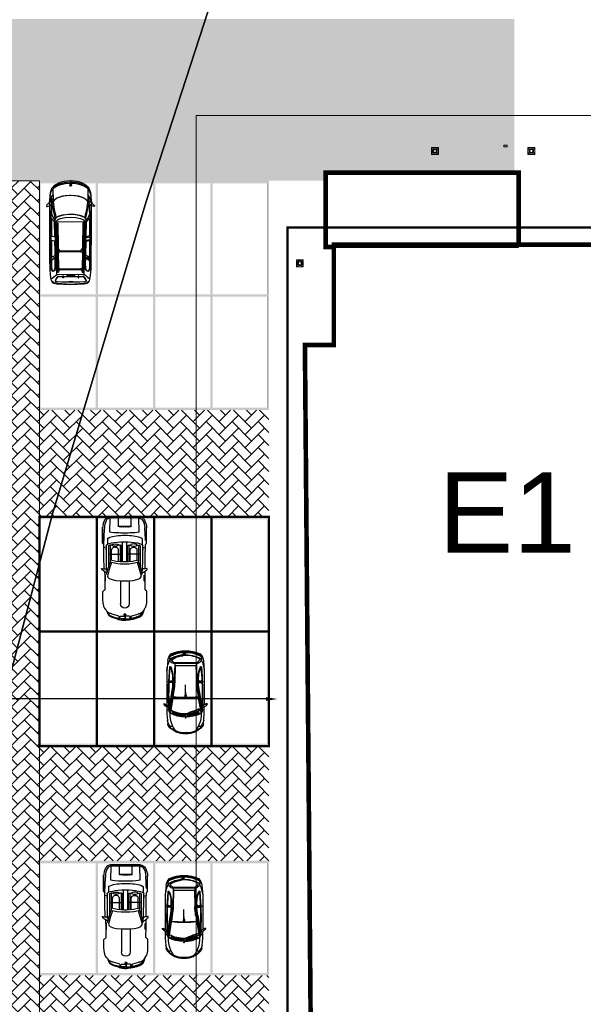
# Model space of a CAD drawing. Header units: millimetres. Extents: x 747415 to 1601423, y -236173 to 551995.
# Tile 160 of 256: x 952980 to 977535, y 11361 to 54296. Entities that reach past the tile are written whole.
import ezdxf
from ezdxf.lldxf.tags import DXFTag

# ---------------------------------------------------------------- set-up
doc = ezdxf.new("R2010")
doc.units = ezdxf.units.MM
doc.header["$LTSCALE"] = 100
doc.header["$MEASUREMENT"] = 0
doc.linetypes.add('BORDERX2', pattern=[88.9, 25.4, -12.7, 25.4, -12.7, 0, -12.7])
doc.linetypes.add('DASHED2', pattern=[9.525, 6.35, -3.175])
doc.layers.get('0').update_dxf_attribs({"linetype": 'CONTINUOUS', "lineweight": 0})
doc.layers.get('DEFPOINTS').update_dxf_attribs({"color": 6, "linetype": 'CONTINUOUS', "lineweight": 0})
for name, color, linetype, lineweight in [('T--A9041_VERHARDING_Wegen', 21, 'CONTINUOUS', 0), ('T--L9020_GEBOUWEN', 252, 'CONTINUOUS', 0), ('T--L9034_TOEGANGEN', 7, 'CONTINUOUS', 0), ('T--L9052_Hemelwaterafvoer', 130, 'HEMELWATER_AFVOER', 0), ('T--L9064_ICT', 170, 'ICT_LEIDING', 0), ('T--L9067_BEHEERVOORZIENING_Belijning', 7, 'DASHED2', 0), ('T--L9071_TERREINMEUBILAIR_Bank', 250, 'CONTINUOUS', 0), ('T--M9040_Terrein_Afwerking_Plein', 244, 'CONTINUOUS', 0)]:
    doc.layers.add(name, color=color, linetype=linetype, lineweight=lineweight)
doc.layers.add('T--A9072_BELIJNING', color=7, linetype='CONTINUOUS', lineweight=0, true_color=0xffffff)
for name, color, linetype in [('T--L9000_PERCELEN', 4, 'BORDERX2'), ('T--L9041_VERHARDING_Parkeren', 9, 'DASHED2'), ('T--L9041_VERHARDING_Wegen', 7, 'CONTINUOUS'), ('T--L9052_Ductjoint', 6, 'CONTINUOUS'), ('T--L9082_INRICHTING_SPECIFIEK_Auto', 8, 'CONTINUOUS')]:
    doc.layers.add(name, color=color, linetype=linetype)
doc.styles.add('Raymond nov 2012', font='isocpeur.ttf', dxfattribs={"height": 1500})
doc.styles.get("Standard").update_dxf_attribs({"font": 'arial.ttf'})
tags = doc.linetypes.add('HEMELWATER_AFVOER', pattern='A,12.7,-5.08,["HWA",Standard,S=2.54,R=0,X=-2.54,Y=-1.27],-7.62', length=25.4).pattern_tags.tags
tags[6] = DXFTag(74, 10)
tags = doc.linetypes.add('ICT_LEIDING', pattern='A,12.7,-5.08,["ICT",Standard,S=2.54,R=0,X=-2.54,Y=-1.27],-7.62', length=25.4).pattern_tags.tags
tags[6] = DXFTag(74, 10)
doc.dimstyles.get("Standard").update_dxf_attribs({"dimtxt": 0.18, "dimasz": 500, "dimexe": 0.18, "dimexo": 0.0625, "dimgap": 0.09, "dimtad": 0, "dimtoh": 1, "dimdec": 0, "dimzin": 0, "dimdsep": 46, "dimtxsty": 'Standard', "dimcen": 0.09, "dimadec": 0, "dimazin": 0, "dimtfac": 1, "dimtdec": 0, "dimtofl": 0, "dimtmove": 0, "dimatfit": 3, "dimfxl": 1, "dimtolj": 1, "dimtzin": 0, "dimarcsym": 0})

# ---------------------------------------------------------------- blocks, each defined once
blk = doc.blocks.new('FMEBLOCK10')
at = {"layer": 'T--L9000_PERCELEN', "flags": 128}
blk.add_lwpolyline([(-144.82893, 14.817888), (-145.02397, 15.050913), (-145.20705, 15.294013), (-145.37702, 15.545888), (-145.53411, 15.805888), (-145.67694, 16.074013), (-145.80712, 16.348963), (-145.92304, 16.630088), (-146.02401, 16.917063), (-146.11095, 17.207938), (-146.18294, 17.503038), (-146.23906, 17.802038), (-146.28092, 18.102988), (-146.30714, 18.405888), (-146.31795, 18.710088), (-146.31404, 19.012988), (-146.29403, 19.316863), (-146.25907, 19.619113), (-146.20801, 19.918113), (-146.142, 20.214838), (-146.06196, 20.507988), (-145.96605, 20.796913), (-145.85703, 21.079988), (-145.73306, 21.357863), (-145.59506, 21.628913), (-145.44303, 21.891838), (-145.27904, 22.147938), (-145.10102, 22.394938), (-144.91196, 22.631863), (-144.71002, 22.860013), (-144.49704, 23.077113), (-144.27394, 23.283813), (-138.30613, 28.697013), (-116.62012, 47.487863), (-60.22895, 97.082863), (-54.67905, 96.186838), (-37.62294, 111.871013), (-29.08511, 118.037888), (-23.65504, 118.892963), (-18.79813, 119.658013), (-9.22392, 115.908813), (-1.20911, 112.288963), (0.65504, 110.160863), (101.86102, -5.339912), (110.37999, -16.182887), (130.01394, -40.804887), (146.31795, -61.715062), (145.31699, -62.344912), (128.53504, -71.838162), (109.77095, -81.221887), (96.853, -87.145012), (86.75508, -91.497087), (65.77494, -99.458937), (35.85286, -109.074062), (-3.25703, -117.914062), (-11.3781, -119.658012), (-17.09406, -117.515937), (-48.71308, -83.590162), (-53.87704, -83.911912), (-58.06511, -84.172887)], close=True, dxfattribs=at)
blk = doc.blocks.new('FMEBLOCK18')
at = {"layer": 'T--L9000_PERCELEN', "flags": 128}
blk.add_lwpolyline([(-100.08243, -15.21845), (-93.90854, -13.84045), (-85.78747, -12.0965), (-46.67758, -3.2565), (-16.7555, 6.358625), (4.22464, 14.320475), (14.32256, 18.67255), (27.24051, 24.595675), (46.0046, 33.9794), (62.78655, 43.47265), (63.78751, 44.1025), (100.08243, 0.943475), (97.4165, -0.71435), (90.7465, -4.485325), (80.48252, -10.258625), (68.79346, -16.567525), (51.09956, -25.844325), (33.78355, -33.17535), (7.36851, -44.1025), (3.81846, -39.8905), (-2.38257, -35.729525), (-46.57247, -27.563575), (-72.77453, -22.870575), (-93.75536, -18.9345), (-99.32458, -16.181425)], close=True, dxfattribs=at)
blk = doc.blocks.new('auto111')
at = {"linetype": 'Continuous'}
for points in [[(4315, 1842), (4203, 1878), (4073, 1898), (3776, 1908), (2462, 1908), (1334, 1906), (854, 1893), (628, 1875), (414, 1842), (356, 1824), (305, 1789), (262, 1715), (234, 1593), (211, 1299), (203, 994), (211, 689), (234, 396), (262, 272), (305, 201), (356, 163), (412, 147), (628, 114), (854, 94), (1334, 84), (2462, 79), (3776, 79), (4073, 89), (4200, 112), (4315, 147), (4411, 201), (4495, 274), (4564, 369), (4622, 475), (4665, 595), (4698, 724), (4724, 994), (4698, 1265), (4665, 1395), (4620, 1514), (4564, 1621), (4493, 1713), (4411, 1789), (4315, 1842)], [(369, 1814), (290, 1710), (252, 1560), (221, 989), (252, 414), (290, 264), (369, 160)], [(445, 1832), (518, 1728), (600, 1647), (630, 1591), (640, 1525), (648, 986), (640, 450), (630, 381), (600, 328), (518, 247), (445, 142)], [(2988, 1669), (1062, 1636), (928, 1639), (864, 1652), (816, 1677), (778, 1713), (765, 1756), (798, 1802), (887, 1827), (1072, 1835), (2523, 1835), (3179, 1835), (3679, 1814), (3773, 1784), (3857, 1733), (3928, 1659), (3984, 1568), (4030, 1456), (4063, 1321), (4094, 994), (4094, 991), (4094, 991), (4063, 661), (4030, 529), (3984, 414), (3926, 323), (3857, 252), (3773, 201), (3679, 168), (3179, 150), (2523, 150), (1072, 150), (887, 155), (798, 183), (765, 226), (778, 269), (816, 305), (864, 333), (928, 343), (1062, 348), (2988, 313), (3065, 325), (3118, 376), (3171, 483), (3214, 618), (3245, 788), (3258, 991), (3260, 991), (3258, 991), (3245, 1197), (3214, 1365), (3171, 1499), (3118, 1609), (3065, 1657), (2988, 1669)], [(1357, 1657), (1245, 1817), (1072, 1819), (989, 1819), (854, 1807), (793, 1779), (783, 1753), (790, 1723), (859, 1669), (958, 1652), (1062, 1652), (1357, 1657)], [(1248, 1901), (1276, 1827), (1395, 1644)], [(1428, 1730), (1372, 1819), (1431, 1819)], [(2094, 1669), (2124, 1817), (1428, 1814), (1428, 1723), (1474, 1659), (1652, 1662), (2094, 1669)], [(2264, 1835), (2290, 1908)], [(2937, 1685), (3085, 1819), (2328, 1817), (2279, 1675), (2912, 1685), (2937, 1685)], [(3103, 1652), (3733, 1784), (3677, 1799), (3280, 1817), (3138, 1756), (3019, 1685), (3062, 1675), (3103, 1652)], [(3804, 1751), (3466, 1697), (3128, 1619), (3197, 1479), (3240, 1329), (3270, 1075), (3265, 823), (3220, 579), (3179, 465), (3123, 361), (3456, 285), (3796, 229), (3829, 249), (3931, 356), (4000, 485), (4043, 630), (4066, 778), (4078, 976), (4078, 996), (4078, 1039), (4063, 1220), (4030, 1405), (3961, 1581), (3911, 1654), (3847, 1720), (3804, 1751)], [(3260, 1832), (3303, 1906)], [(3685, 1817), (3756, 1799), (3801, 1840), (3799, 1888), (3728, 1941), (3669, 2020), (3616, 2040), (3601, 2033), (3601, 2010), (3629, 1901), (3685, 1817)], [(4678, 963), (4650, 714), (4587, 506), (4487, 338), (4350, 208), (4254, 160), (4122, 122), (3776, 79), (4073, 89), (4203, 112), (4317, 147), (4411, 198), (4493, 272), (4561, 361), (4617, 463), (4663, 577), (4696, 701), (4724, 963), (4724, 963), (4724, 966), (4724, 973), (4724, 976), (4724, 996), (4696, 1265), (4665, 1393), (4620, 1512), (4561, 1619), (4493, 1713), (4411, 1789), (4315, 1842), (4203, 1878), (4073, 1898), (3776, 1908), (4122, 1865), (4254, 1830), (4350, 1779), (4487, 1647), (4543, 1563), (4589, 1469), (4653, 1253), (4676, 999), (4676, 963), (4678, 963)], [(3779, 1906), (4000, 1832), (4132, 1753)], [(3794, 1832), (3845, 1802), (3918, 1794), (3982, 1799), (3959, 1827), (3888, 1860), (3806, 1868)], [(4371, 1758), (3847, 1746)], [(4421, 1723), (4500, 1573), (4561, 1408), (4599, 1225), (4620, 1011), (4615, 813), (4579, 633), (4513, 452), (4414, 269)], [(325, 1588), (300, 978), (325, 369), (341, 315), (366, 295), (440, 320), (513, 369), (536, 394), (544, 442), (539, 978), (544, 1514), (536, 1560), (513, 1586), (440, 1636), (366, 1662), (338, 1642), (325, 1588)], [(343, 325), (369, 310), (391, 315), (455, 346), (516, 389), (531, 409), (536, 445), (531, 978), (536, 1512), (529, 1550), (511, 1573), (445, 1616), (374, 1644), (348, 1634), (330, 1588), (318, 1372), (310, 1156), (335, 1060), (343, 961), (333, 872), (310, 790), (318, 579), (330, 369), (343, 325)], [(574, 1319), (574, 1301), (564, 1291), (508, 1291), (498, 1301), (498, 1319), (508, 1329), (564, 1329), (574, 1319)], [(643, 1586), (2927, 1616), (2973, 1601), (3016, 1563), (3052, 1502), (3082, 1423), (3125, 1225), (3141, 994), (3125, 765), (3082, 567), (3052, 488), (3016, 427), (2973, 389), (2927, 374), (643, 404)], [(739, 1545), (2871, 1575), (2887, 1563), (2887, 1550), (2871, 1540), (739, 1509), (724, 1522), (724, 1532), (739, 1545)], [(785, 1512), (900, 1512), (892, 1456), (887, 1454), (887, 544), (892, 544), (900, 478), (780, 480), (844, 539), (846, 541), (846, 1459), (844, 1461), (785, 1512)], [(1614, 1522), (1753, 1525), (1664, 1461), (1664, 536), (1764, 468), (1616, 468), (1616, 541), (1626, 544), (1626, 1454), (1616, 1459), (1614, 1522)], [(2925, 374), (2927, 1616), (2970, 1606), (3011, 1570), (3047, 1509), (3077, 1428), (3123, 1227), (3141, 994), (3125, 765), (3082, 567), (3052, 488), (3016, 427), (2973, 386), (2925, 374)], [(607, 1136), (607, 821), (600, 811), (590, 811), (579, 821), (579, 1136), (590, 1146), (600, 1146), (607, 1136)], [(4495, 963), (4495, 978), (4495, 994), (4538, 1016), (4584, 994), (4584, 978), (4584, 963), (4538, 943), (4495, 963)], [(4521, 973), (4521, 978), (4521, 986), (4538, 996), (4559, 986), (4559, 978), (4559, 973), (4538, 963), (4521, 973)], [(574, 635), (574, 656), (564, 663), (508, 663), (498, 656), (498, 635), (508, 628), (564, 628), (574, 635)], [(739, 445), (2871, 414), (2887, 427), (2887, 440), (2871, 450), (739, 480), (724, 468), (724, 455), (739, 445)], [(1359, 325), (1248, 168), (1072, 165), (945, 165), (821, 188), (785, 224), (798, 269), (851, 310), (917, 328), (1095, 333), (1359, 325)], [(1248, 84), (1276, 158), (1395, 341)], [(1428, 257), (1370, 168), (1431, 168)], [(2091, 313), (2122, 168), (1428, 168), (1428, 257), (1476, 323), (2091, 313)], [(2127, 330), (2168, 153)], [(2231, 330), (2282, 153)], [(2262, 153), (2290, 79)], [(2932, 300), (3080, 163), (3026, 163), (2325, 168), (2277, 310), (2932, 300)], [(3095, 328), (3723, 196), (3679, 186), (3270, 165), (3125, 221), (3009, 300), (3054, 308), (3095, 328)], [(3260, 153), (3303, 76)], [(3685, 168), (3753, 188), (3801, 145), (3799, 97), (3728, 43), (3667, -33), (3613, -56), (3601, -46), (3601, -23), (3626, 84), (3685, 168)], [(3779, 79), (4000, 153), (4132, 234)], [(3794, 153), (3845, 183), (3918, 193), (3982, 186), (3959, 158), (3888, 125), (3806, 119)], [(4371, 229), (3847, 241)]]:
    blk.add_lwpolyline(points, dxfattribs=at)
blk = doc.blocks.new('*X133')
at = {"color": 0}
for p, q in [((61383, 31526), (61403, 31545)), ((61383, 31508), (61402, 31527)), ((61383, 31490), (61402, 31509)), ((61383, 31473), (61402, 31492)), ((61383, 31455), (61402, 31474)), ((61383, 31437), (61402, 31456)), ((61384, 31562), (61404, 31581)), ((61384, 31544), (61403, 31563)), ((61384, 31420), (61402, 31439)), ((61384, 31403), (61403, 31421)), ((61384, 31385), (61403, 31404)), ((61385, 31598), (61405, 31618)), ((61385, 31580), (61404, 31600)), ((61385, 31368), (61403, 31387)), ((61386, 31617), (61406, 31636)), ((61387, 31654), (61408, 31674)), ((61387, 31635), (61407, 31655)), ((61389, 31672), (61409, 31693)), ((61390, 31691), (61411, 31712)), ((61391, 31711), (61412, 31732)), ((61393, 31730), (61415, 31752)), ((61395, 31750), (61418, 31772)), ((61398, 31771), (61404, 31776)), ((61385, 31351), (61404, 31369)), ((61386, 31334), (61404, 31352)), ((61387, 31317), (61405, 31335)), ((61388, 31300), (61406, 31319)), ((61389, 31284), (61407, 31302)), ((61390, 31267), (61408, 31285)), ((61391, 31251), (61409, 31269)), ((61393, 31235), (61410, 31252)), ((61395, 31219), (61412, 31236)), ((61402, 31209), (61413, 31220))]:
    blk.add_line(p, q, dxfattribs=at)
blk = doc.blocks.new('*X134')
at = {"color": 0}
for p, q in [((58020, 31490), (58022, 31493)), ((58023, 31478), (58038, 31493)), ((58029, 31469), (58053, 31493)), ((58038, 31462), (58055, 31479)), ((58055, 31525), (58057, 31528)), ((58055, 31510), (58070, 31524)), ((58055, 31495), (58079, 31518)), ((58068, 31493), (58086, 31510)), ((58084, 31493), (58090, 31498)), ((58049, 31458), (58055, 31464))]:
    blk.add_line(p, q, dxfattribs=at)
blk = doc.blocks.new('auto108')
for p, q in [((257, 1707), (267, 1732)), ((267, 1732), (276, 1754)), ((276, 1754), (284, 1774)), ((284, 1774), (293, 1792)), ((293, 1792), (301, 1807)), ((301, 1807), (310, 1820)), ((310, 1820), (321, 1832)), ((321, 1832), (332, 1843)), ((332, 1843), (345, 1854)), ((345, 1854), (361, 1863)), ((359, 1694), (370, 1729)), ((361, 1863), (378, 1872)), ((370, 1729), (380, 1762)), ((378, 1872), (396, 1881)), ((380, 1762), (390, 1791)), ((390, 1791), (400, 1818)), ((396, 1881), (417, 1889)), ((400, 1818), (409, 1841)), ((409, 1841), (417, 1862)), ((417, 1889), (447, 1900)), ((1429, 2018), (1446, 2019)), ((1452, 2019), (1494, 2019)), ((1494, 2019), (1850, 2021)), ((1804, 1986), (1884, 1987)), ((1850, 2021), (1954, 2022)), ((1884, 1987), (1988, 1988)), ((1954, 2022), (2062, 2023)), ((1988, 1988), (2052, 1988)), ((2052, 1988), (2052, 2023)), ((2062, 2023), (2173, 2023)), ((2173, 2023), (2230, 2024)), ((2287, 1908), (2393, 1911)), ((2338, 2024), (2408, 2025)), ((2393, 1911), (2636, 1918)), ((2408, 2025), (2532, 2026)), ((3321, 1811), (2412, 1811)), ((2532, 2026), (2659, 2027)), ((2636, 1918), (2833, 1922)), ((2659, 2027), (2791, 2029)), ((3370, 1742), (2675, 1742)), ((2675, 1742), (2675, 1729)), ((2791, 2029), (2924, 2030)), ((2833, 1922), (2993, 1924)), ((2924, 2030), (3058, 2032)), ((2965, 1811), (2965, 1243)), ((2993, 1924), (3125, 1924)), ((3058, 2032), (3189, 2034)), ((3125, 1924), (3240, 1922)), ((3189, 2034), (3316, 2035)), ((3240, 1922), (3345, 1919)), ((3316, 2035), (3389, 2035)), ((3370, 1670), (3370, 1762)), ((3628, 1900), (3383, 1898)), ((3471, 2084), (4114, 2084)), ((3567, 2037), (3607, 2036)), ((3607, 2036), (3696, 2034)), ((3696, 2034), (3781, 2030)), ((3781, 2030), (3862, 2025)), ((3862, 2025), (3941, 2021)), ((3941, 2021), (4015, 2015)), ((4015, 2015), (4085, 2009)), ((4085, 2009), (4114, 2007)), ((4554, 1752), (4554, 504)), ((4603, 1784), (4603, 472)), ((186, 1479), (191, 1498)), ((191, 1498), (203, 1538)), ((203, 1538), (214, 1577)), ((214, 1577), (226, 1614)), ((226, 1614), (237, 1647)), ((237, 1647), (247, 1678)), ((247, 1678), (257, 1707)), ((284, 1442), (347, 1656)), ((347, 1656), (359, 1694)), ((1814, 1332), (805, 1332)), ((3370, 1312), (2638, 1312)), ((2645, 1375), (3142, 1375)), ((2705, 1679), (3142, 1679)), ((3370, 1293), (3370, 1384)), ((4175, 1423), (4194, 1423)), ((4194, 1423), (4554, 1423)), ((324, 1143), (284, 1143)), ((324, 1143), (324, 1183)), ((364, 1143), (324, 1143)), ((324, 1104), (324, 1143)), ((1810, 955), (805, 955)), ((3512, 1219), (2635, 1219)), ((3512, 1026), (2635, 1026)), ((3321, 1243), (2636, 1243)), ((3321, 1002), (2636, 1002)), ((3370, 933), (2638, 933)), ((2645, 863), (3142, 863)), ((2965, 434), (2965, 1002)), ((3370, 952), (3370, 861)), ((4171, 864), (4190, 864)), ((4190, 864), (4554, 864)), ((139, 837), (144, 818)), ((144, 818), (156, 778)), ((156, 778), (167, 738)), ((167, 738), (179, 701)), ((179, 701), (190, 667)), ((191, 786), (187, 802)), ((190, 667), (201, 635)), ((203, 746), (191, 786)), ((201, 635), (211, 606)), ((214, 707), (203, 746)), ((211, 606), (221, 580)), ((226, 671), (214, 707)), ((221, 580), (230, 556)), ((237, 637), (226, 671)), ((230, 556), (239, 535)), ((247, 606), (237, 637)), ((239, 535), (249, 515)), ((257, 578), (247, 606)), ((249, 515), (259, 497)), ((267, 553), (257, 578)), ((259, 497), (271, 480)), ((276, 530), (267, 553)), ((271, 480), (285, 463)), ((284, 510), (276, 530)), ((284, 845), (347, 631)), ((293, 493), (284, 510)), ((285, 463), (300, 449)), ((301, 477), (293, 493)), ((300, 449), (317, 436)), ((310, 464), (301, 477)), ((321, 452), (310, 464)), ((317, 436), (336, 424)), ((332, 441), (321, 452)), ((345, 431), (332, 441)), ((361, 421), (345, 431)), ((347, 631), (359, 593)), ((359, 593), (370, 557)), ((370, 557), (380, 525)), ((380, 525), (390, 495)), ((380, 525), (390, 495)), ((390, 495), (400, 469)), ((390, 495), (400, 469)), ((400, 469), (409, 445)), ((400, 469), (409, 445)), ((409, 445), (417, 425)), ((409, 445), (417, 425)), ((3321, 434), (2412, 434)), ((2675, 503), (2675, 516)), ((3370, 503), (2675, 503)), ((2705, 559), (3142, 559)), ((3370, 575), (3370, 483)), ((336, 424), (356, 414)), ((356, 414), (377, 404)), ((361, 424), (378, 415)), ((378, 412), (361, 421)), ((377, 404), (399, 395)), ((378, 415), (396, 406)), ((396, 404), (378, 412)), ((396, 406), (417, 397)), ((396, 404), (416, 395)), ((417, 395), (396, 404)), ((399, 395), (423, 386)), ((417, 425), (424, 408)), ((417, 397), (447, 387)), ((440, 387), (417, 395)), ((423, 386), (449, 377)), ((424, 408), (430, 395)), ((429, 393), (431, 390)), ((430, 395), (432, 392)), ((464, 379), (440, 387)), ((449, 377), (460, 374)), ((1494, 265), (1423, 266)), ((1850, 264), (1494, 265)), ((1804, 301), (1884, 300)), ((1954, 263), (1850, 264)), ((1884, 300), (1988, 299)), ((2062, 262), (1954, 263)), ((1988, 299), (2052, 298)), ((2052, 298), (2052, 264)), ((2173, 261), (2062, 262)), ((2230, 261), (2173, 261)), ((2393, 334), (2287, 337)), ((2408, 220), (2338, 221)), ((2636, 327), (2393, 334)), ((2532, 219), (2408, 220)), ((2659, 218), (2532, 219)), ((2833, 323), (2636, 327)), ((2791, 216), (2659, 218)), ((2924, 215), (2791, 216)), ((2993, 321), (2833, 323)), ((3058, 213), (2924, 215)), ((3125, 321), (2993, 321)), ((3189, 211), (3058, 213)), ((3240, 323), (3125, 321)), ((3316, 210), (3189, 211)), ((3345, 326), (3240, 323)), ((3343, 210), (3316, 210)), ((3411, 211), (3343, 210)), ((3628, 386), (3410, 388)), ((3514, 218), (3411, 211)), ((3471, 173), (4150, 173)), ((3607, 221), (3514, 218)), ((3567, 220), (3607, 221)), ((3696, 224), (3607, 221)), ((3607, 221), (3696, 224)), ((3781, 227), (3696, 224)), ((3696, 224), (3781, 227)), ((3862, 232), (3781, 227)), ((3781, 227), (3862, 232)), ((3862, 232), (3941, 237)), ((3941, 236), (3862, 232)), ((4015, 242), (3941, 236)), ((3941, 237), (4015, 242)), ((4015, 242), (4121, 251)), ((4085, 248), (4015, 242))]:
    blk.add_line(p, q)
for points in [[(139, 1492), (144, 1512), (156, 1552), (167, 1592), (179, 1629), (190, 1663), (201, 1695), (211, 1723), (221, 1750), (230, 1773), (239, 1795), (249, 1814), (259, 1833), (271, 1850), (285, 1866), (300, 1881), (317, 1894), (336, 1906), (356, 1916), (377, 1926), (399, 1935), (423, 1944), (449, 1953), (476, 1961), (505, 1970), (533, 1981), (571, 1990)], [(296, 1798), (303, 1804), (316, 1814), (331, 1824), (348, 1833), (367, 1841), (388, 1850), (410, 1858), (416, 1860)], [(2092, 1901), (2168, 1903)], [(2093, 1901), (2185, 1875), (2496, 1788), (2651, 1732), (2716, 1723)], [(2277, 1902), (2299, 1863), (2322, 1836)], [(2716, 1723), (2656, 1477), (2637, 1304), (2634, 1164), (2634, 1123), (2634, 1081), (2637, 941), (2656, 768), (2716, 522)], [(3272, 1921), (3255, 2034)], [(3946, 1767), (4554, 1752)], [(296, 489), (303, 482), (316, 472), (331, 463), (348, 454), (367, 445), (388, 437), (410, 428), (416, 427)], [(2093, 344), (2185, 370), (2496, 457), (2651, 513), (2716, 522)], [(4554, 493), (3946, 478)], [(2168, 342), (2092, 344)], [(2277, 343), (2299, 382), (2322, 409)], [(3272, 324), (3255, 211)]]:
    blk.add_lwpolyline(points)
for points in [[(1810, 1123), (1810, 1280), (1830, 1504), (1862, 1660), (1915, 1788), (1968, 1843), (2011, 1861), (2355, 1768), (2606, 1690), (2559, 1494), (2538, 1311), (2536, 1165), (2536, 1123), (2536, 1080), (2538, 934), (2559, 751), (2606, 555), (2355, 477), (2011, 384), (1968, 402), (1915, 457), (1862, 585), (1830, 741), (1810, 965)], [(2175, 1892), (2168, 1904), (2169, 1921), (2181, 1952), (2209, 1995), (2240, 2038), (2273, 2084), (2298, 2108), (2326, 2120), (2346, 2118), (2348, 2092), (2339, 2036), (2331, 1976), (2329, 1943), (2316, 1925), (2294, 1912), (2261, 1893), (2221, 1885), (2195, 1886)], [(2175, 353), (2168, 341), (2169, 324), (2181, 293), (2209, 250), (2240, 207), (2273, 161), (2298, 137), (2326, 125), (2346, 127), (2348, 153), (2339, 209), (2331, 269), (2329, 302), (2316, 320), (2294, 333), (2261, 352), (2221, 360), (2195, 359)]]:
    blk.add_lwpolyline(points, close=True)
for points in [[(3412, 2055, -0.003452), (3412, 2055)], [(3412, 202, 0.003452), (3412, 202)]]:
    blk.add_lwpolyline(points, format="xyb")
for points in [[(155, 1179), (171, 1337, -0.414214), (200, 1366), (238, 1366, -0.414214), (268, 1337), (268, 1188, -0.291039), (222, 1150), (184, 1150, -0.414214)], [(155, 1107), (171, 950, 0.414214), (200, 920), (238, 920, 0.414214), (268, 950), (268, 1099, 0.291039), (222, 1137), (184, 1137, 0.414214)]]:
    blk.add_lwpolyline(points, format="xyb", close=True)
blk.add_circle((324, 1143), 39.7)
for centre, radius, start, end in [((1440, 2064), 47.1, 195.2914, 284.3416), ((3321, 1762), 49.3, 360, 90), ((237, 1456), 49.3, 283.7947, 343.5607), ((805, 1143), 189, 90, 270), ((3321, 1293), 49.3, 270, 360), ((237, 831), 49.3, 16.4393, 76.2053), ((324, 1143), 39.7, 180, 270), ((324, 1143), 39.7, 0, 90), ((3321, 952), 49.3, 0, 90), ((3321, 483), 49.3, 270, 0), ((1440, 222), 47.1, 111.0771, 164.7086)]:
    blk.add_arc(centre, radius, start, end)
for centre, major_axis, ratio, start_param, end_param in [((1804, 2020), (0, -34.3), 0.624902, -1.56257, 0), ((1849, 2028), (0, -34.3), 0.624902, -1.340746, 0), ((1896, 2028), (0, -34.3), 0.624902, -1.357157, 0), ((1943, 2029), (0, -34.3), 0.624902, -1.355316, 0), ((1990, 2029), (0, -34.3), 0.624902, -1.354332, 0), ((2038, 2030), (0, -34.3), 0.624902, -1.349543, 0), ((3345, 1123), (0, 797), 0.211204, 3.141593, 6.283185), ((3628, 1144), (1, 756), 0.222398, -3.141593, 0), ((3948, 1123), (0, -645), 0.087484, -3.141593, 0), ((4114, 1784), (489, 0), 0.61456, 0, 1.570796), ((4114, 1752), (439, 0), 0.579085, 0, 1.570796), ((3142, 1527), (0, 152), 0.864333, 3.141593, 6.283185), ((4187, 1133), (0, -323), 0.087484, -2.68647, -0.584659), ((4206, 1133), (0, -323), 0.087484, -2.68647, -0.584659)]:
    blk.add_ellipse(centre, major_axis=major_axis, ratio=ratio, start_param=start_param, end_param=end_param)
blk.add_ellipse((3370, 1527), major_axis=(0, 143), ratio=0.338725)
at = {"extrusion": (0, 0, -1)}
for centre, major_axis, ratio, start_param, end_param in [((3142, 711), (0, -152), 0.864333, -3.141593, 0), ((4114, 504), (439, 0), 0.579085, 0, 1.570796), ((4114, 472), (489, 0), 0.61456, 0, 1.570796), ((1804, 266), (0, 34.3), 0.624902, -1.56257, 0), ((1849, 258), (0, 34.3), 0.624902, -1.340746, 0), ((1896, 258), (0, 34.3), 0.624902, -1.357157, 0), ((1943, 258), (0, 34.3), 0.624902, -1.355316, 0), ((1990, 257), (0, 34.3), 0.624902, -1.354332, 0), ((2038, 257), (0, 34.3), 0.624902, -1.349543, 0)]:
    blk.add_ellipse(centre, major_axis=major_axis, ratio=ratio, start_param=start_param, end_param=end_param, dxfattribs=at)
blk.add_ellipse((3370, 718), major_axis=(0, -143), ratio=0.338725, dxfattribs=at)
for points, start_tangent, end_tangent in [([(571, 1990), (504, 1946), (440, 1893), (417, 1862), (411, 1850)], (0.873356, 0.487083, -0.000015), (-0.33173, -0.943374)), ([(3412, 2055), (3401, 2042), (3387, 2035)], (-0.157438, -0.987529), (-0.999933, -0.011552)), ([(3412, 2055), (3430, 2076), (3477, 2085)], (0.361709, 0.932291), (1, 0)), ([(571, 296), (504, 341), (440, 394), (417, 425), (411, 437)], (0.873356, -0.487083, -0.000015), (-0.33173, 0.943374)), ([(3412, 202), (3401, 215), (3387, 222)], (-0.157438, 0.987529), (-0.999933, 0.011552)), ([(3412, 202), (3430, 181), (3477, 173)], (0.361709, -0.932291), (1, 0))]:
    blk.add_spline(points, degree=3, dxfattribs=dict(start_tangent=start_tangent, end_tangent=end_tangent))
for points, knots in [([(571, 1990), (626, 2035), (853, 2125), (1099, 2097), (1285, 2097)], [72.513385, 72.513385, 72.513385, 72.513385, 210.766252, 779.411217, 779.411217, 779.411217, 779.411217]), ([(1285, 2097), (1307, 2097), (1358, 2107), (1385, 2075), (1395, 2052)], [0, 0, 0, 0, 64.592582, 138.656509, 138.656509, 138.656509, 138.656509]), ([(164, 1390), (146, 1302), (129, 1121), (146, 941), (201, 754)], [93.721229, 93.721229, 93.721229, 93.721229, 365.303664, 640.430937, 640.430937, 640.430937, 640.430937]), ([(571, 296), (626, 251), (853, 161), (1099, 189), (1285, 189)], [72.513385, 72.513385, 72.513385, 72.513385, 210.766252, 779.411217, 779.411217, 779.411217, 779.411217]), ([(1285, 189), (1307, 189), (1358, 179), (1385, 212), (1395, 235)], [0, 0, 0, 0, 64.592582, 138.656509, 138.656509, 138.656509, 138.656509])]:
    blk.add_open_spline(points, degree=3, knots=knots)
for points, weights in [([(115, 1400), (90, 1278), (88, 1143)], [1, 0.996922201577, 0.999560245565]), ([(139, 1493), (125, 1447), (115, 1400)], [1, 0.99968296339, 1]), ([(115, 930), (90, 1052), (88, 1186)], [1, 0.996922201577, 0.999560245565]), ([(139, 837), (125, 882), (115, 930)], [1, 0.99968296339, 1])]:
    blk.add_rational_spline(points, weights, degree=2)
for points in [[(186, 1479), (177, 1450), (170, 1420), (164, 1390)], [(249, 1408), (223, 1401), (194, 1398), (165, 1396)], [(249, 879), (223, 885), (194, 889), (165, 891)]]:
    blk.add_open_spline(points, degree=3)
for points in [[(3151, 1962), (3151, 1950), (3227, 1962), (3227, 1950)], [(3151, 294), (3151, 305), (3227, 294), (3227, 305)]]:
    blk.add_solid(points)
for name, p, xscale, yscale, zscale in [('*X133', (-56312, -29881), 0.9851387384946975, 0.9851387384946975, 0.9851387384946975), ('*X134', (-65414, -34517), 1.132343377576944, 1.132343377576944, 1.132343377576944)]:
    blk.add_blockref(name, p, dxfattribs=dict(xscale=xscale, yscale=yscale, zscale=zscale))
blk = doc.blocks.new('auto64')
for points in [[(-2305, 929), (-2398, 757)], [(-3290, 559), (-3290, 669)], [(-3184, 780), (-2750, 815), (-2446, 815)], [(-2702, 428), (-2782, 435)], [(-2696, 448), (-2776, 455)], [(-2689, 467), (-2769, 474)], [(-2682, 487), (-2763, 494)], [(-2675, 506), (-2755, 513)], [(-2667, 526), (-2748, 533)], [(-2659, 545), (-2740, 552)], [(-2651, 564), (-2732, 572)], [(-2032, 554), (-2698, 660)], [(-1743, 528), (-2580, 662)], [(-1737, 568), (-2574, 701)], [(-2555, 593), (-2536, 585)], [(-1732, 597), (-2470, 715)], [(-436, 780), (-870, 815), (-2366, 815)], [(-1746, 509), (-2012, 551)], [(-1389, 587), (-1404, 705)], [(-660, 453), (-1355, 472)], [(-560, 470), (-1354, 492)], [(-660, 470), (-660, -470)], [(-560, 470), (-560, -470)], [(-530, 470), (-530, -470)], [(-93, 390), (-149, 470)], [(-2940, -5), (-2921, -13), (-2921, 0), (-2921, 13), (-2940, 5)], [(-2769, 73), (-2846, 80)], [(-2767, 93), (-2845, 100)], [(-2765, 113), (-2843, 120)], [(-2842, 10), (-2785, 10)], [(-2763, 133), (-2841, 140)], [(-2762, 153), (-2839, 159)], [(-2760, 172), (-2837, 179)], [(-2758, 192), (-2834, 199)], [(-2754, 212), (-2832, 219)], [(-2751, 232), (-2828, 239)], [(-2747, 252), (-2825, 259)], [(-2743, 271), (-2821, 278)], [(-2697, 199), (-2820, -67), (-2802, -75), (-2678, 192)], [(-2739, 291), (-2817, 298)], [(-2735, 311), (-2813, 318)], [(-2730, 330), (-2809, 337)], [(-2725, 350), (-2804, 357)], [(-2720, 370), (-2799, 377)], [(-2714, 389), (-2794, 396)], [(-2709, 409), (-2788, 416)], [(-1960, 5), (-1810, 5)], [(-1805, 0), (-1490, 0)], [(-216, -141), (-98, 18), (-82, 6), (-197, -148)], [(-2769, -73), (-2846, -80)], [(-2767, -93), (-2845, -100)], [(-2765, -113), (-2843, -120)], [(-2842, -10), (-2794, -10)], [(-2763, -133), (-2841, -140)], [(-2762, -153), (-2839, -159)], [(-2760, -172), (-2837, -179)], [(-2758, -192), (-2834, -199)], [(-2754, -212), (-2832, -219)], [(-2751, -232), (-2828, -239)], [(-2747, -252), (-2825, -259)], [(-2743, -271), (-2821, -278)], [(-2739, -291), (-2817, -298)], [(-2735, -311), (-2813, -318)], [(-2730, -330), (-2809, -337)], [(-2725, -350), (-2804, -357)], [(-2720, -370), (-2799, -377)], [(-2714, -389), (-2794, -396)], [(-2709, -409), (-2788, -416)], [(-2702, -428), (-2782, -435)], [(-1960, -5), (-1810, -5)], [(-93, -390), (-149, -470)], [(-3290, -669), (-3290, -559)], [(-2446, -815), (-2750, -815), (-3184, -780)], [(-2696, -448), (-2776, -455)], [(-2689, -467), (-2769, -474)], [(-2682, -487), (-2763, -494)], [(-2675, -506), (-2755, -513)], [(-2667, -526), (-2748, -533)], [(-2659, -545), (-2740, -552)], [(-2651, -564), (-2732, -572)], [(-2032, -554), (-2698, -660)], [(-1743, -528), (-2580, -662)], [(-1737, -568), (-2574, -701)], [(-1732, -597), (-2470, -715)], [(-2305, -929), (-2398, -757)], [(-436, -780), (-870, -815), (-2366, -815)], [(-1746, -509), (-2012, -551)], [(-1389, -587), (-1404, -705)], [(-660, -453), (-1355, -472)], [(-560, -470), (-1354, -492)], [(-378, -572), (-361, -583)]]:
    blk.add_lwpolyline(points)
for centre, radius, start, end in [((-2200, 703), 271, 122.5061, 177.3807), ((-2326, 918), 24, 28.4487, 144.8117), ((-2747, 53), 874, 128.5195, 183.4666), ((-2747, 53), 834, 153.1339, 183.4666), ((-2779, -464), 1143, 86.7478, 133.301), ((-2747, 53), 854, 132.4061, 156.0666), ((-3310, 669), 20, 0, 132.4061), ((-3167, 580), 200, 94.6669, 128.5195), ((-2919, 231), 573, 102.481, 130.272), ((-1377, 0), 1511, 153.8364, 206.6643), ((-1377, 0), 1491, 154.1833, 205.8167), ((-1377, 0), 1373, 152.0676, 176.1797), ((-2566, 466), 260, 97.9758, 129.7902), ((-2715, 657), 20, 86.7478, 153.8364), ((-2701, 641), 20, 80.9423, 154.1833), ((-2779, -464), 1143, 79.9751, 86.7478), ((-87, -521), 2707, 155.7055, 164.5863), ((-87, -521), 2687, 155.7055, 164.6216), ((-2433, 727), 169, 148.6333, 180.9564), ((-1914, -11589), 12332, 92.5802, 93.2009), ((-2568, 738), 36.8, 201.7756, 261.8193), ((-2397, 726), 31.7, 91.422, 214.9423), ((-2413, 734), 28.1, 248.5131, 57.8511), ((-1911, -12958), 13680, 87.9174, 92.0179), ((-1911, -12958), 13700, 84.9558, 91.981), ((3447, 0), 5507, 174.225, 185.775), ((3447, 0), 5487, 174.2369, 185.7631), ((-1271, 3491), 3020, 260.9423, 268.4089), ((-1271, 3491), 3000, 260.9423, 268.4089), ((-1271, 3491), 2960, 260.9423, 268.0852), ((-1271, 3491), 2930, 260.9423, 267.2804), ((-1414, 703), 10, 7.2745, 87.9174), ((-1409, 584), 20, 267.2804, 7.2745), ((-1369, 553), 20, 268.0852, 348.1357), ((-1462, 3510), 2979, 271.7693, 271.819), ((-2583, 684), 1241, 353.7279, 6.0623), ((-1209, 1822), 1276, 263.6929, 293.3519), ((-1317, 580), 10, 175.3159, 265.0494), ((-2583, 684), 1261, 355.3159, 0.6912), ((-1312, 699), 10, 87.4901, 180.6912), ((-1209, 1822), 1256, 265.0494, 291.5959), ((-1911, -12958), 13680, 85.1291, 87.4901), ((-1306, 688), 2.5, 90, 270), ((-1306, 596), 2.5, 90, 270), ((-1306, 688), 2.5, 270, 90), ((-1306, 596), 2.5, 270, 90), ((-1012, -605), 1427, 64.4533, 84.2811), ((-815, 641), 2.5, 90, 270), ((-815, 641), 2.5, 270, 90), ((-750, 663), 10, 291.5959, 85.1291), ((-708, 669), 20, 284.8612, 84.9558), ((-340, 470), 220, 87.5524, 180.0097), ((-306, 380), 241, 108.384, 158.1789), ((-500, 275), 509, 45.0724, 82.7817), ((-399, 610), 72.8, 40.2199, 88.4107), ((-366, 562), 50, 26.3311, 108.384), ((-1502, 0), 1332, 356.4569, 29.5582), ((-339, 490), 200, 22.8604, 87.5524), ((-1502, 0), 1317, 355.4418, 26.3311), ((-1502, 0), 1432, 332.6464, 27.3536), ((-1502, 0), 1462, 2.7376, 22.8604), ((-1502, 0), 1502, 334.9815, 25.0185), ((-2938, 0), 5, 112.786, 247.214), ((-2842, 0), 10, 90, 270), ((-1377, 0), 1373, 178.392, 207.9324), ((-1992, 0), 13, 140.4731, 180), ((-1992, 0), 13, 180, 219.5269), ((-1975, -14), 34.9, 116.6567, 140.4731), ((-1964, -36), 60, 101.7464, 116.6567), ((-1956, -72), 96.5, 90, 101.7464), ((-1960, 0), 5, 90, 270), ((-1956, -72), 96.5, 78.2536, 90), ((-1949, -36), 60, 63.3433, 78.2536), ((-1938, -14), 34.9, 39.5269, 63.3433), ((-1921, 0), 13, 22.6244, 39.5269), ((-1810, 0), 5, 270, 90), ((185, 0), 245, 173.2506, 180), ((185, 0), 245, 180, 186.7494), ((73, 13), 132, 164.0546, 173.2506), ((3, 33), 59.3, 145.403, 164.0546), ((-40, 63), 7.21, 90, 145.403), ((-40, 63), 7.21, 34.597, 90), ((-83, 33), 59.3, 15.9454, 34.597), ((-153, 13), 132, 6.7494, 15.9454), ((-265, 0), 245, 0, 6.7494), ((-265, 0), 245, 353.2506, 0), ((-2747, -53), 874, 176.5334, 231.4805), ((-2747, -53), 834, 176.5334, 206.8661), ((-2779, 464), 1143, 226.699, 280.0249), ((-2747, -53), 854, 203.9334, 227.5939), ((-1975, 14), 34.9, 219.5269, 243.3433), ((-1964, 36), 60, 243.3433, 258.2536), ((-1956, 72), 96.5, 258.2536, 270), ((-1956, 72), 96.5, 270, 281.7464), ((-1949, 36), 60, 281.7464, 296.6567), ((-1938, 14), 34.9, 296.6567, 320.4731), ((-1921, 0), 13, 320.4731, 337.3756), ((-1133, -43), 922, 324.9998, 353.9253), ((-1133, -43), 942, 324.9998, 353.5912), ((-1502, 0), 1332, 330.4418, 354.8462), ((-1502, 0), 1317, 333.6689, 353.7639), ((-1502, 0), 1462, 337.1396, 357.2624), ((73, -13), 132, 186.7494, 195.9454), ((3, -33), 59.3, 195.9454, 214.597), ((-40, -63), 7.21, 214.597, 270), ((-40, -63), 7.21, 270, 325.403), ((-83, -33), 59.3, 325.403, 344.0546), ((-153, -13), 132, 344.0546, 353.2506), ((-3310, -669), 20, 227.5939, 0), ((-3167, -580), 200, 231.4805, 265.3331), ((-2919, -231), 573, 229.728, 257.519), ((-2566, -466), 260, 230.2098, 262.0242), ((-2701, -641), 20, 205.8167, 279.0577), ((-2568, -738), 36.8, 98.1807, 158.2244), ((-2433, -727), 169, 179.0436, 211.3667), ((-1914, 11589), 12332, 266.7991, 267.4198), ((-2200, -703), 271, 182.6193, 237.4939), ((-2397, -726), 31.7, 145.0577, 268.578), ((-2413, -734), 28.1, 302.1489, 111.4869), ((-1911, 12958), 13680, 267.9821, 272.0826), ((-1911, 12958), 13700, 268.019, 275.0515), ((-1271, -3491), 3020, 91.5911, 99.0577), ((-1271, -3491), 3000, 91.5911, 99.0577), ((-1271, -3491), 2960, 91.9167, 99.0577), ((-1271, -3491), 2930, 92.7196, 99.0577), ((-1414, -703), 10, 272.0826, 352.7255), ((-1409, -584), 20, 352.7255, 92.7196), ((-1462, -3510), 2979, 88.1848, 88.2307), ((-1369, -553), 20, 6.1809, 91.9167), ((-1209, -1822), 1276, 66.6481, 96.3071), ((-2583, -684), 1241, 353.9377, 6.1809), ((-1316, -585), 10, 87.1473, 184.478), ((-2583, -684), 1261, 359.3088, 4.478), ((-1312, -699), 10, 179.3088, 272.5099), ((-1209, -1822), 1256, 68.4041, 94.9506), ((-1911, 12958), 13680, 272.5099, 274.8709), ((-1911, 12958), 13680, 272.5099, 274.7965), ((-1306, -596), 2.5, 90, 270), ((-1306, -688), 2.5, 90, 270), ((-1306, -596), 2.5, 270, 90), ((-1306, -688), 2.5, 270, 90), ((-1012, 605), 1427, 275.7189, 295.5467), ((-815, -641), 2.5, 90, 270), ((-815, -641), 2.5, 270, 90), ((-750, -663), 10, 274.8709, 68.4041), ((-708, -669), 20, 275.0442, 75.1388), ((-340, -470), 220, 179.9903, 272.4476), ((-306, -380), 241, 201.8211, 251.616), ((-500, -275), 509, 277.2183, 314.9276), ((-399, -610), 72.8, 271.5893, 319.7801), ((-366, -562), 50, 251.616, 333.6689), ((-339, -490), 200, 272.4476, 337.1396), ((-2326, -918), 24, 215.1883, 331.5513)]:
    blk.add_arc(centre, radius, start, end)
blk = doc.blocks.new('*D149')
at = {"layer": 'DEFPOINTS', "color": 0, "linetype": 'Continuous', "transparency": 16777216}
for p in [(918751, 24675), (964206, 24675), (964206, 24675)]:
    blk.add_point(p, dxfattribs=at)
at = {"layer": 'T--M9040_Terrein_Afwerking_Plein', "color": 0, "linetype": 'Continuous', "lineweight": -2, "transparency": 16777216}
for p, q in [((918751, 24675), (918751, 24674)), ((919251, 24675), (936641, 24675)), ((963706, 24675), (946316, 24675)), ((964206, 24675), (964206, 24675))]:
    blk.add_line(p, q, dxfattribs=at)
at = {"layer": 'T--M9040_Terrein_Afwerking_Plein', "color": 0, "linetype": 'Continuous', "transparency": 16777216}
for points in [[(919251, 24758), (919251, 24591), (918751, 24675)], [(963706, 24758), (963706, 24591), (964206, 24675)]]:
    blk.add_solid(points, dxfattribs=at)
at = {"layer": 'T--M9040_Terrein_Afwerking_Plein', "color": 0, "linetype": 'Continuous', "transparency": 16777216, "insert": (941479, 24675), "char_height": 1500, "attachment_point": 5, "style": 'Raymond nov 2012'}
blk.add_mtext('\\A1;45,5 meter', dxfattribs=at)
blk = doc.blocks.new('*U179')
at = {"layer": 'T--L9071_TERREINMEUBILAIR_Bank', "linetype": 'Continuous'}
for points in [[(-300, 0), (0, 0), (0, -300), (-300, -300)], [(-191, -50), (-250, -109), (-250, -191), (-191, -250), (-109, -250), (-50, -191), (-50, -109), (-109, -50)]]:
    blk.add_lwpolyline(points, close=True, dxfattribs=at)
for points in [[(-109, -50), (0, 0)], [(-50, -109), (0, 0)], [(-250, -109), (-300, 0)], [(-191, -50), (-300, 0)], [(-250, -191), (-300, -300)], [(-191, -250), (-300, -300)], [(-109, -250), (0, -300)], [(-50, -191), (0, -300)]]:
    blk.add_lwpolyline(points, dxfattribs=at)
blk.add_circle((-150, -150), 70, dxfattribs=at)
blk = doc.blocks.new('9041_parkeerplaats_2500x5000_belijning')
at = {"layer": 'T--A9072_BELIJNING', "linetype": 'Continuous'}
h = blk.add_hatch(color=256, dxfattribs=at)
h.paths.add_polyline_path([(-1200, 2390), (1200, 2390), (1200, -2390), (-1200, -2390)], flags=16)
h.paths.add_polyline_path([(-1250, 2500), (-1250, -2500), (1250, -2500), (1250, 2500)])
at = {"layer": 'T--L9067_BEHEERVOORZIENING_Belijning', "const_width": 1}
for points in [[(-1250, 2500), (-1250, -2500), (1250, -2500), (1250, 2500)], [(-1200, 2390), (1200, 2390), (1200, -2390), (-1200, -2390)]]:
    blk.add_lwpolyline(points, close=True, dxfattribs=at)
blk = doc.blocks.new('*U204')
at = {"layer": 'T--L9067_BEHEERVOORZIENING_Belijning'}
blk.add_blockref('9041_parkeerplaats_2500x5000_belijning', (0, 0, 0), dxfattribs=at)
blk = doc.blocks.new('*U205')
at = {"layer": 'T--L9067_BEHEERVOORZIENING_Belijning', "color": 0, "linetype": 'ByBlock', "lineweight": -2, "transparency": 16777216}
for p in [(0, 0), (2500, 0), (5000, 0), (7500, 0)]:
    blk.add_blockref('*U204', p, dxfattribs=at)
blk = doc.blocks.new('9041_parkeerplaats_2500x5000_dub_lijn')
at = {"layer": 'T--A9072_BELIJNING', "linetype": 'Continuous'}
h = blk.add_hatch(color=256, dxfattribs=at)
h.paths.add_polyline_path([(-1200, 2450), (1200, 2450), (1200, -2390), (-1200, -2390)], flags=16)
h.paths.add_polyline_path([(-1250, 2500), (-1250, -2500), (1250, -2500), (1250, 2500)])
at = {"layer": 'T--L9067_BEHEERVOORZIENING_Belijning', "const_width": 1}
for points in [[(-1250, 2500), (-1250, -2500), (1250, -2500), (1250, 2500)], [(-1200, 2450), (1200, 2450), (1200, -2390), (-1200, -2390)]]:
    blk.add_lwpolyline(points, close=True, dxfattribs=at)
blk = doc.blocks.new('*U209')
at = {"layer": 'T--L9067_BEHEERVOORZIENING_Belijning', "rotation": 180}
blk.add_blockref('9041_parkeerplaats_2500x5000_dub_lijn', (0, 2500, 0), dxfattribs=at)
at = {"layer": 'T--L9067_BEHEERVOORZIENING_Belijning'}
blk.add_blockref('9041_parkeerplaats_2500x5000_dub_lijn', (0, -2500, 0), dxfattribs=at)
blk = doc.blocks.new('*U210')
at = {"layer": 'T--L9067_BEHEERVOORZIENING_Belijning', "color": 0, "linetype": 'ByBlock', "lineweight": -2, "transparency": 16777216}
for p in [(0, 0), (2500, 0), (5000, 0), (7500, 0)]:
    blk.add_blockref('*U209', p, dxfattribs=at)
blk = doc.blocks.new('*U213')
at = {"layer": 'T--L9067_BEHEERVOORZIENING_Belijning', "rotation": 180}
blk.add_blockref('9041_parkeerplaats_2500x5000_dub_lijn', (0, 2500, 0), dxfattribs=at)
at = {"layer": 'T--L9067_BEHEERVOORZIENING_Belijning'}
blk.add_blockref('9041_parkeerplaats_2500x5000_dub_lijn', (0, -2500, 0), dxfattribs=at)
blk = doc.blocks.new('*U214')
at = {"layer": 'T--L9067_BEHEERVOORZIENING_Belijning', "color": 0, "linetype": 'ByBlock', "lineweight": -2, "transparency": 16777216}
for p in [(0, 0), (2500, 0), (5000, 0), (7500, 0)]:
    blk.add_blockref('*U213', p, dxfattribs=at)

msp = doc.modelspace()

# ---------------------------------------------------------------- hatches: boundary and pattern name
at = {"layer": 'T--A9041_VERHARDING_Wegen'}
h = msp.add_hatch(dxfattribs=at)
h.set_pattern_fill('AR-HBONE', color=256, scale=100, style=0)
h.paths.add_polyline_path([(974525.976, 54320.844), (974525.976, 47620.844), (966316.039, 47620.844), (966316.039, 47272.979), (921002.676, 47272.979), (913793.841, 54588.261), (911756.479, 53928.074), (907028.554, 58314.286), (914955.021, 67828.409), (920460.224, 64270.844), (919315.003, 59039.8), (924511.039, 54320.844)])
at = {"layer": 'T--A9041_VERHARDING_Wegen', "linetype": 'Continuous'}
h = msp.add_hatch(dxfattribs=at)
h.set_pattern_fill('AR-HBONE', color=256, scale=100, style=0)
h.paths.add_polyline_path([(953841.05, 47272.979), (948841.05, 47272.979), (948841.05, 4381.008), (948841.05, 4161.008), (949391.05, 4161.008), (949391.05, 4341.008), (949791.05, 4341.008), (949791.05, 4166.008), (952891.05, 4166.008), (952891.05, 4341.008), (953291.05, 4341.008), (953291.05, 4161.008), (953841.05, 4161.008), (953841.05, 4381.008), (953841.05, 6381.008)])
h = msp.add_hatch(dxfattribs=at)
h.set_pattern_fill('AR-HBONE', color=256, scale=100, style=0)
h.paths.add_polyline_path([(953841.05, 37272.979), (953841.05, 32620.844), (963841.05, 32620.844), (963841.05, 37272.979)])
h = msp.add_hatch(dxfattribs=at)
h.set_pattern_fill('AR-HBONE', color=256, scale=100, style=0)
h.paths.add_polyline_path([(963841.05, 22620.844), (953841.05, 22620.844), (953841.05, 17620.844), (963841.05, 17620.844)])
h = msp.add_hatch(dxfattribs=at)
h.set_pattern_fill('AR-HBONE', color=256, scale=100, style=0)
h.paths.add_polyline_path([(963841.05, 12620.844), (953841.05, 12620.844), (953841.05, 8881.008), (963841.05, 8881.008)])

# ---------------------------------------------------------------- linework, layer by layer
at = {"layer": 'T--A9041_VERHARDING_Wegen', "const_width": 1}
msp.add_lwpolyline([(974525.976, 54320.844), (974525.976, 47620.844), (966316.039, 47620.844), (966316.039, 47272.979), (921002.676, 47272.979), (913793.841, 54588.261), (911756.479, 53928.074), (907028.554, 58314.286), (914955.021, 67828.409), (920460.224, 64270.844), (919315.003, 59039.8), (924511.039, 54320.844)], close=True, dxfattribs=at)
at = {"layer": 'T--A9041_VERHARDING_Wegen', "linetype": 'Continuous'}
msp.add_lwpolyline([(953841.05, 47272.979), (948841.05, 47272.979), (948841.05, 4381.008), (948841.05, 4161.008), (949391.05, 4161.008), (949391.05, 4341.008), (949791.05, 4341.008), (949791.05, 4166.008), (952891.05, 4166.008), (952891.05, 4341.008), (953291.05, 4341.008), (953291.05, 4161.008), (953841.05, 4161.008), (953841.05, 4381.008), (953841.05, 6381.008)], close=True, dxfattribs=at)
at = {"layer": 'T--A9041_VERHARDING_Wegen', "linetype": 'Continuous', "const_width": 1}
for points in [[(953841.05, 37272.979), (953841.05, 32620.844), (963841.05, 32620.844), (963841.05, 37272.979)], [(963841.05, 22620.844), (953841.05, 22620.844), (953841.05, 17620.844), (963841.05, 17620.844)], [(963841.05, 12620.844), (953841.05, 12620.844), (953841.05, 8881.008), (963841.05, 8881.008)]]:
    msp.add_lwpolyline(points, close=True, dxfattribs=at)
at = {"layer": 'T--L9020_GEBOUWEN', "const_width": 200}
msp.add_lwpolyline([(974716.039, 44541.226), (974716.039, 47620.844), (966316.039, 47620.844), (966316.039, 44380.844), (966666.039, 44380.844)], dxfattribs=at)
msp.add_lwpolyline([(969566.05, 3881), (978816.05, 3880.996), (978816.051, 5575.996), (1001766.043, 5576.014), (1001766.051, 14816.012), (999471.062, 14816.023), (997686.046, 14816.025), (995856.054, 14816.024), (990256.054, 14816.024), (981356.054, 14815.996), (981086.037, 44490.84), (974928.236, 44482.822), (966666.039, 44490.844), (966666.039, 40111.147), (965406.054, 40110.989), (965711.05, 4186.008), (969566.054, 4186)], close=True, dxfattribs=at)
at = {"layer": 'T--L9034_TOEGANGEN', "lineweight": 0, "const_width": 1}
for points in [[(973975.982, 53870.845), (974325.976, 53870.978), (974325.976, 54270.844), (973975.97, 54270.844)], [(974187.452, 48670.826), (974107.452, 48670.826), (974107.452, 53670.461), (974187.452, 53670.902)]]:
    msp.add_lwpolyline(points, close=True, dxfattribs=at)
msp.add_lwpolyline([(973975.982, 53870.845), (973975.982, 53673.797), (974325.976, 53673.769), (974325.976, 53871.825)], dxfattribs=at)
at = {"layer": 'T--L9034_TOEGANGEN', "linetype": 'Continuous'}
msp.add_lwpolyline([(974072.452, 48745.826), (974222.452, 48745.826), (974222.452, 48820.826), (974072.452, 48820.826)], close=True, dxfattribs=at)
at = {"layer": 'T--L9041_VERHARDING_Parkeren', "const_width": 100}
for points in [[(953841.05, 32620.844), (953841.05, 27620.844), (956341.05, 27620.844), (956341.05, 32620.844)], [(956341.05, 32620.844), (956341.05, 27620.844), (958841.05, 27620.844), (958841.05, 32620.844)], [(958841.05, 32620.844), (958841.05, 27620.844), (961341.05, 27620.844), (961341.05, 32620.844)], [(961341.05, 32620.844), (961341.05, 27620.844), (963841.05, 27620.844), (963841.05, 32620.844)], [(953841.05, 27620.844), (953841.05, 22620.844), (956341.05, 22620.844), (956341.05, 27620.844)], [(956341.05, 27620.844), (956341.05, 22620.844), (958841.05, 22620.844), (958841.05, 27620.844)], [(958841.05, 27620.844), (958841.05, 22620.844), (961341.05, 22620.844), (961341.05, 27620.844)], [(961341.05, 27620.844), (961341.05, 22620.844), (963841.05, 22620.844), (963841.05, 27620.844)]]:
    msp.add_lwpolyline(points, close=True, dxfattribs=at)
at = {"layer": 'T--L9041_VERHARDING_Wegen', "const_width": 1}
for points in [[(964206.05, 32620.844), (953841.05, 32620.844), (953841.05, 22620.844), (964206.046, 22620.844)], [(964206.054, 17620.844), (953841.05, 17620.844), (953841.05, 12620.844), (964093, 12620.844)]]:
    msp.add_lwpolyline(points, dxfattribs=at)
at = {"layer": 'T--L9052_Ductjoint'}
msp.add_lwpolyline([(966316.039, 44380.844), (974716.039, 44380.844), (974716.039, 47620.844), (966316.039, 47620.844)], close=True, dxfattribs=at)
at = {"layer": 'T--L9052_Hemelwaterafvoer', "ltscale": 2, "const_width": 100}
msp.add_lwpolyline([(1024057.598, 7886.77), (1024057.598, 6956.623), (1002840.772, 6956.623), (1002840.772, 15770.245), (982051.048, 15770.245), (982051.048, 45230.84), (964641.171, 45230.84), (964641.171, 3131.858)], dxfattribs=at)
at = {"layer": 'T--L9064_ICT', "color": 1, "lineweight": 0}
for p, q in [((987150.639, 50112.548), (960670.22, 50112.548)), ((960670.22, 50112.548), (960670.22, -10295.602))]:
    msp.add_line(p, q, dxfattribs=at)

# ---------------------------------------------------------------- block references
at = {"layer": 'T--L9000_PERCELEN', "xscale": 1000.000000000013, "yscale": 1000.000000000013, "zscale": 1000.000000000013, "rotation": 228.6878301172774}
for name, p in [('FMEBLOCK10', (1087887.23, 61585.928)), ('FMEBLOCK18', (953921.73, 69451.991))]:
    msp.add_blockref(name, p, dxfattribs=at)
at = {"layer": 'T--L9067_BEHEERVOORZIENING_Belijning'}
for name, p in [('*U214', (955091.05, 42272.979, 0.5)), ('*U210', (955091.05, 27620.844, 0.5)), ('*U205', (955091.05, 15120.844, 0.5))]:
    msp.add_blockref(name, p, dxfattribs=at)
at = {"layer": 'T--L9071_TERREINMEUBILAIR_Bank', "rotation": 359.9266564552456}
for p in [(971222.452, 48720.844), (975422.452, 48720.844), (965335.536, 43824.044)]:
    msp.add_blockref('*U179', p, dxfattribs=at)
at = {"layer": 'T--L9082_INRICHTING_SPECIFIEK_Auto', "rotation": 90}
msp.add_blockref('auto111', (956183.619, 42548.041), dxfattribs=at)
at = {"layer": 'T--L9082_INRICHTING_SPECIFIEK_Auto', "xscale": -1}
for name, p, rotation in [('auto108', (956419.881, 28017.895), 270.0000000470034), ('auto64', (960206.508, 26777.692), 270.0000000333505), ('auto108', (956462.72, 12837.9), 270.0000000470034), ('auto64', (960137.682, 16985.231), 270.0000000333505)]:
    msp.add_blockref(name, p, dxfattribs=dict(at, rotation=rotation))

# ---------------------------------------------------------------- texts
at = {"layer": 'T--L9064_ICT', "lineweight": 0}
msp.add_text('E1', height=3500, dxfattribs=at).set_placement((971223.888, 31055.287))

# ---------------------------------------------------------------- dimensions: what is measured, and where the dimension line sits
at = {"layer": 'T--M9040_Terrein_Afwerking_Plein', "linetype": 'Continuous'}
dim = msp.add_linear_dim(base=(964206.046, 24674.676), p1=(918751.279, 24674.856), p2=(964206.046, 24674.676), text='45,5 meter', dimstyle='Standard', override={"dimtxsty": 'Raymond nov 2012'}, dxfattribs=at)
dim.commit()
dim.dimension.update_dxf_attribs({"geometry": '*D149', "text_midpoint": (941478.663, 24674.676)})

doc.saveas('drawing.dxf')
